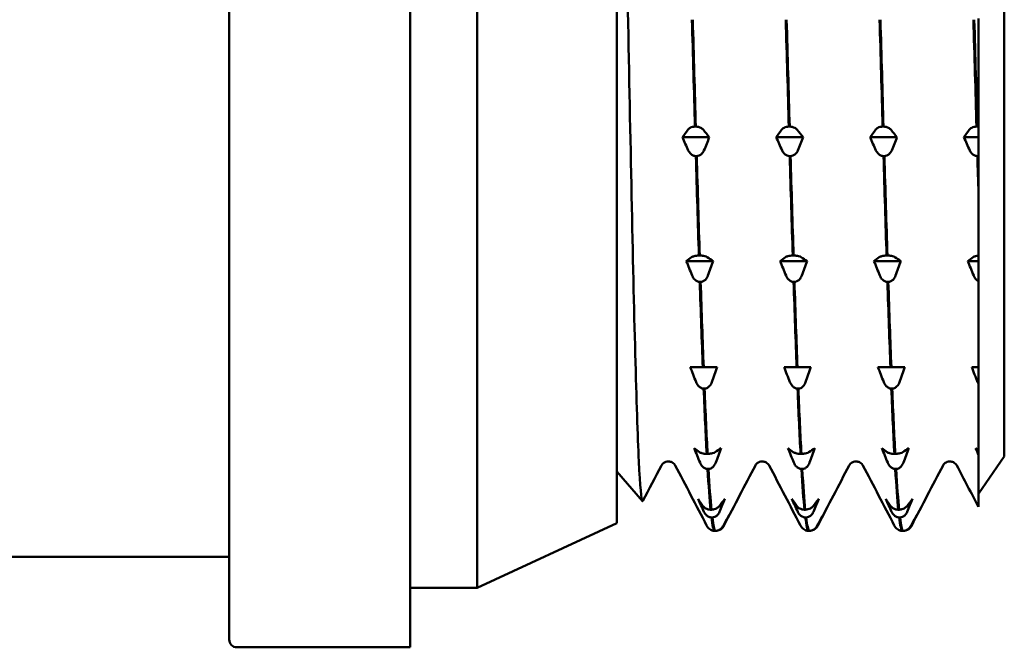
# Model space of a CAD drawing. Header units: millimetres. Extents: x 50 to 190, y 97 to 241.
# Tile 11 of 16: x 108 to 127, y 190 to 202. Entities that reach past the tile are written whole.
import ezdxf

# ---------------------------------------------------------------- set-up
doc = ezdxf.new("R2010")
doc.units = ezdxf.units.MM
doc.layers.add('Видимый контур (ГОСТ)', color=7, linetype='Continuous', lineweight=50)

msp = doc.modelspace()

# ---------------------------------------------------------------- linework, layer by layer
at = {"layer": 'Видимый контур (ГОСТ)'}
for p, q in [((115.831, 189.887), (115.831, 214.887)), ((112.331, 190.037), (112.331, 214.737)), ((117.131, 191.037), (117.131, 213.737)), ((119.831, 192.287), (119.831, 212.487)), ((127.331, 211.197), (127.331, 193.577)), ((126.831, 202.056), (126.831, 199.961)), ((121.344, 199.963), (121.361, 199.963)), ((123.16, 199.963), (123.177, 199.963)), ((124.976, 199.963), (124.993, 199.963)), ((126.792, 199.963), (126.809, 199.963)), ((126.831, 199.961), (126.831, 199.756)), ((121.622, 199.756), (121.101, 199.756)), ((123.438, 199.756), (122.917, 199.756)), ((125.254, 199.756), (124.733, 199.756)), ((126.831, 199.756), (126.549, 199.756)), ((126.831, 199.756), (126.831, 199.393)), ((121.378, 199.392), (121.361, 199.392)), ((123.194, 199.392), (123.177, 199.392)), ((125.01, 199.392), (124.993, 199.392)), ((126.826, 199.392), (126.809, 199.392)), ((126.831, 199.393), (126.831, 199.23)), ((126.831, 199.23), (126.831, 198.666)), ((126.831, 198.666), (126.831, 197.466)), ((121.42, 197.468), (121.437, 197.468)), ((123.236, 197.468), (123.253, 197.468)), ((125.052, 197.468), (125.069, 197.468)), ((126.831, 197.466), (126.831, 197.362)), ((121.697, 197.362), (121.176, 197.362)), ((123.513, 197.362), (122.992, 197.362)), ((125.329, 197.362), (124.808, 197.362)), ((126.831, 197.362), (126.624, 197.362)), ((126.831, 197.362), (126.831, 196.972)), ((121.454, 196.957), (121.437, 196.957)), ((123.27, 196.957), (123.253, 196.957)), ((125.086, 196.957), (125.069, 196.957)), ((126.831, 196.972), (126.831, 195.308)), ((121.496, 195.308), (121.513, 195.308)), ((123.312, 195.308), (123.329, 195.308)), ((125.128, 195.308), (125.145, 195.308)), ((126.831, 195.308), (126.831, 194.984)), ((126.831, 194.984), (126.831, 194.633)), ((121.529, 194.892), (121.512, 194.892)), ((123.345, 194.892), (123.328, 194.892)), ((125.161, 194.892), (125.144, 194.892)), ((126.831, 194.633), (126.831, 193.7)), ((121.571, 193.631), (121.588, 193.631)), ((123.387, 193.631), (123.404, 193.631)), ((125.203, 193.631), (125.22, 193.631)), ((126.831, 193.7), (126.831, 193.605)), ((126.831, 193.605), (126.831, 192.603)), ((127.331, 193.577), (126.831, 192.857)), ((119.831, 193.287), (120.328, 192.716)), ((121.605, 193.338), (121.588, 193.338)), ((123.421, 193.338), (123.404, 193.338)), ((125.237, 193.338), (125.22, 193.338)), ((121.647, 192.55), (121.664, 192.55)), ((123.463, 192.55), (123.48, 192.55)), ((125.279, 192.55), (125.296, 192.55)), ((119.831, 192.287), (117.131, 191.037)), ((121.681, 192.4), (121.664, 192.4)), ((123.497, 192.4), (123.48, 192.4)), ((125.313, 192.4), (125.296, 192.4)), ((121.723, 192.14), (121.74, 192.14)), ((123.539, 192.14), (123.556, 192.14)), ((125.355, 192.14), (125.372, 192.14)), ((112.331, 191.637), (107.831, 191.637)), ((115.831, 191.037), (117.131, 191.037)), ((112.481, 189.887), (115.831, 189.887))]:
    msp.add_line(p, q, dxfattribs=at)
msp.add_arc((112.481, 190.037), 0.15, 180, 270, dxfattribs=at)
for points, knots in [([(120.338, 192.72), (120.335, 192.714), (120.332, 192.712), (120.305, 192.732), (120.282, 192.994), (120.235, 193.975), (120.212, 194.681), (120.165, 196.446), (120.141, 197.485), (120.094, 199.758), (120.071, 200.969), (120.024, 203.404), (120.001, 204.604), (119.954, 206.835), (119.93, 207.847), (119.883, 209.547), (119.86, 210.223), (119.834, 210.723), (119.833, 210.757), (119.831, 210.79)], [2.277168, 2.277168, 2.277168, 2.277168, 2.325605, 2.325605, 2.702368, 2.702368, 3.076034, 3.076034, 3.446601, 3.446601, 3.814068, 3.814068, 4.178437, 4.178437, 4.539705, 4.539705, 4.897873, 4.897873, 4.925035, 4.925035, 4.925035, 4.925035]), ([(121.203, 199.9), (121.209, 199.908), (121.216, 199.915), (121.232, 199.929), (121.242, 199.935), (121.265, 199.947), (121.28, 199.953), (121.312, 199.96), (121.328, 199.962), (121.344, 199.963)], [-0.02006283, -0.02006283, -0.02006283, -0.02006283, -0.01513613, -0.01513613, -0.01053792, -0.01053792, -0.00491807, -0.00491807, 0, 0, 0, 0]), ([(121.361, 199.963), (121.37, 199.962), (121.379, 199.962), (121.396, 199.959), (121.404, 199.958), (121.43, 199.952), (121.445, 199.946), (121.479, 199.928), (121.495, 199.915), (121.507, 199.9)], [-0.0225535, -0.0225535, -0.0225535, -0.0225535, -0.019548, -0.019548, -0.01645853, -0.01645853, -0.00986146, -0.00986146, 0, 0, 0, 0]), ([(121.507, 199.9), (121.508, 199.9), (121.508, 199.9), (121.546, 199.852), (121.584, 199.804), (121.622, 199.756)], [-0.08888021, -0.08888021, -0.08888021, -0.08888021, -0.08878995, -0.08878995, -0.05756277, -0.05756277, -0.05756277, -0.05756277]), ([(123.019, 199.9), (123.025, 199.908), (123.032, 199.915), (123.048, 199.929), (123.058, 199.935), (123.081, 199.947), (123.096, 199.953), (123.128, 199.96), (123.144, 199.962), (123.16, 199.963)], [-0.02006283, -0.02006283, -0.02006283, -0.02006283, -0.01513613, -0.01513613, -0.01053792, -0.01053792, -0.00491807, -0.00491807, 0, 0, 0, 0]), ([(123.177, 199.963), (123.186, 199.962), (123.195, 199.962), (123.212, 199.959), (123.22, 199.958), (123.246, 199.952), (123.261, 199.946), (123.295, 199.928), (123.311, 199.915), (123.323, 199.9)], [-0.0225535, -0.0225535, -0.0225535, -0.0225535, -0.019548, -0.019548, -0.01645853, -0.01645853, -0.00986146, -0.00986146, 0, 0, 0, 0]), ([(123.323, 199.9), (123.324, 199.9), (123.324, 199.9), (123.362, 199.852), (123.4, 199.804), (123.438, 199.756)], [-0.08888021, -0.08888021, -0.08888021, -0.08888021, -0.08878995, -0.08878995, -0.05756277, -0.05756277, -0.05756277, -0.05756277]), ([(124.835, 199.9), (124.841, 199.908), (124.848, 199.915), (124.864, 199.929), (124.874, 199.935), (124.897, 199.947), (124.912, 199.953), (124.944, 199.96), (124.96, 199.962), (124.976, 199.963)], [-0.02006283, -0.02006283, -0.02006283, -0.02006283, -0.01513613, -0.01513613, -0.01053792, -0.01053792, -0.00491807, -0.00491807, 0, 0, 0, 0]), ([(124.993, 199.963), (125.002, 199.962), (125.011, 199.962), (125.028, 199.959), (125.036, 199.958), (125.062, 199.952), (125.077, 199.946), (125.111, 199.928), (125.127, 199.915), (125.139, 199.9)], [-0.0225535, -0.0225535, -0.0225535, -0.0225535, -0.019548, -0.019548, -0.01645853, -0.01645853, -0.00986146, -0.00986146, 0, 0, 0, 0]), ([(126.651, 199.9), (126.657, 199.908), (126.664, 199.915), (126.68, 199.929), (126.69, 199.935), (126.713, 199.947), (126.728, 199.953), (126.76, 199.96), (126.776, 199.962), (126.792, 199.963)], [-0.02006283, -0.02006283, -0.02006283, -0.02006283, -0.01513615, -0.01513615, -0.01053776, -0.01053776, -0.00491804, -0.00491804, 0, 0, 0, 0]), ([(121.215, 199.502), (121.215, 199.502), (121.215, 199.503), (121.176, 199.587), (121.138, 199.671), (121.101, 199.756)], [-0.08888022, -0.08888022, -0.08888022, -0.08888022, -0.08878965, -0.08878965, -0.05756277, -0.05756277, -0.05756277, -0.05756277]), ([(123.031, 199.502), (123.031, 199.502), (123.031, 199.503), (122.992, 199.587), (122.954, 199.671), (122.917, 199.756)], [-0.08888022, -0.08888022, -0.08888022, -0.08888022, -0.08878965, -0.08878965, -0.05756277, -0.05756277, -0.05756277, -0.05756277]), ([(124.847, 199.502), (124.847, 199.502), (124.847, 199.503), (124.808, 199.587), (124.77, 199.671), (124.733, 199.756)], [-0.08888022, -0.08888022, -0.08888022, -0.08888022, -0.08878965, -0.08878965, -0.05756277, -0.05756277, -0.05756277, -0.05756277]), ([(121.361, 199.392), (121.352, 199.393), (121.344, 199.394), (121.326, 199.398), (121.318, 199.401), (121.293, 199.412), (121.277, 199.422), (121.244, 199.453), (121.227, 199.476), (121.215, 199.502)], [-0.0225535, -0.0225535, -0.0225535, -0.0225535, -0.019548, -0.019548, -0.01645853, -0.01645853, -0.00986146, -0.00986146, 0, 0, 0, 0]), ([(121.519, 199.502), (121.514, 199.489), (121.507, 199.476), (121.49, 199.452), (121.481, 199.441), (121.457, 199.42), (121.442, 199.41), (121.41, 199.397), (121.394, 199.393), (121.378, 199.392)], [-0.02006283, -0.02006283, -0.02006283, -0.02006283, -0.01513613, -0.01513613, -0.01053792, -0.01053792, -0.00491807, -0.00491807, 0, 0, 0, 0]), ([(123.177, 199.392), (123.168, 199.393), (123.16, 199.394), (123.142, 199.398), (123.134, 199.401), (123.109, 199.412), (123.093, 199.422), (123.06, 199.453), (123.043, 199.476), (123.031, 199.502)], [-0.0225535, -0.0225535, -0.0225535, -0.0225535, -0.019548, -0.019548, -0.01645853, -0.01645853, -0.00986146, -0.00986146, 0, 0, 0, 0]), ([(123.335, 199.502), (123.33, 199.489), (123.323, 199.476), (123.306, 199.452), (123.297, 199.441), (123.273, 199.42), (123.258, 199.41), (123.226, 199.397), (123.21, 199.393), (123.194, 199.392)], [-0.02006283, -0.02006283, -0.02006283, -0.02006283, -0.01513613, -0.01513613, -0.01053792, -0.01053792, -0.00491807, -0.00491807, 0, 0, 0, 0]), ([(124.993, 199.392), (124.984, 199.393), (124.976, 199.394), (124.958, 199.398), (124.95, 199.401), (124.925, 199.412), (124.909, 199.422), (124.876, 199.453), (124.859, 199.476), (124.847, 199.502)], [-0.0225535, -0.0225535, -0.0225535, -0.0225535, -0.019548, -0.019548, -0.01645853, -0.01645853, -0.00986146, -0.00986146, 0, 0, 0, 0]), ([(125.151, 199.502), (125.146, 199.489), (125.139, 199.476), (125.122, 199.452), (125.113, 199.441), (125.089, 199.42), (125.074, 199.41), (125.042, 199.397), (125.026, 199.393), (125.01, 199.392)], [-0.02006283, -0.02006283, -0.02006283, -0.02006283, -0.01513613, -0.01513613, -0.01053792, -0.01053792, -0.00491807, -0.00491807, 0, 0, 0, 0]), ([(126.809, 199.392), (126.8, 199.393), (126.792, 199.394), (126.774, 199.398), (126.766, 199.401), (126.741, 199.412), (126.725, 199.422), (126.692, 199.453), (126.675, 199.476), (126.663, 199.502)], [-0.02255348, -0.02255348, -0.02255348, -0.02255348, -0.01954786, -0.01954786, -0.01645832, -0.01645832, -0.00986134, -0.00986134, 0, 0, 0, 0]), ([(121.279, 197.436), (121.285, 197.44), (121.291, 197.443), (121.308, 197.45), (121.317, 197.454), (121.341, 197.46), (121.356, 197.463), (121.388, 197.466), (121.404, 197.467), (121.42, 197.468)], [-0.02006283, -0.02006283, -0.02006283, -0.02006283, -0.01513613, -0.01513613, -0.01053792, -0.01053792, -0.00491807, -0.00491807, 0, 0, 0, 0]), ([(121.437, 197.468), (121.446, 197.468), (121.454, 197.467), (121.472, 197.466), (121.48, 197.465), (121.505, 197.462), (121.521, 197.459), (121.554, 197.45), (121.571, 197.443), (121.583, 197.436)], [-0.0225535, -0.0225535, -0.0225535, -0.0225535, -0.019548, -0.019548, -0.01645853, -0.01645853, -0.00986146, -0.00986146, 0, 0, 0, 0]), ([(123.095, 197.436), (123.101, 197.44), (123.107, 197.443), (123.124, 197.45), (123.133, 197.454), (123.157, 197.46), (123.172, 197.463), (123.204, 197.466), (123.22, 197.467), (123.236, 197.468)], [-0.02006283, -0.02006283, -0.02006283, -0.02006283, -0.01513613, -0.01513613, -0.01053792, -0.01053792, -0.00491807, -0.00491807, 0, 0, 0, 0]), ([(123.253, 197.468), (123.262, 197.468), (123.27, 197.467), (123.288, 197.466), (123.296, 197.465), (123.321, 197.462), (123.337, 197.459), (123.37, 197.45), (123.387, 197.443), (123.399, 197.436)], [-0.0225535, -0.0225535, -0.0225535, -0.0225535, -0.019548, -0.019548, -0.01645853, -0.01645853, -0.00986146, -0.00986146, 0, 0, 0, 0]), ([(124.911, 197.436), (124.917, 197.44), (124.923, 197.443), (124.94, 197.45), (124.949, 197.454), (124.973, 197.46), (124.988, 197.463), (125.02, 197.466), (125.036, 197.467), (125.052, 197.468)], [-0.02006283, -0.02006283, -0.02006283, -0.02006283, -0.01513613, -0.01513613, -0.01053792, -0.01053792, -0.00491807, -0.00491807, 0, 0, 0, 0]), ([(125.069, 197.468), (125.078, 197.468), (125.086, 197.467), (125.104, 197.466), (125.112, 197.465), (125.137, 197.462), (125.153, 197.459), (125.186, 197.45), (125.203, 197.443), (125.215, 197.436)], [-0.0225535, -0.0225535, -0.0225535, -0.0225535, -0.019548, -0.019548, -0.01645853, -0.01645853, -0.00986146, -0.00986146, 0, 0, 0, 0]), ([(126.727, 197.436), (126.733, 197.44), (126.739, 197.443), (126.756, 197.45), (126.765, 197.454), (126.789, 197.46), (126.804, 197.463), (126.824, 197.465), (126.828, 197.465), (126.831, 197.466)], [-0.02006283, -0.02006283, -0.02006283, -0.02006283, -0.01513615, -0.01513615, -0.01053776, -0.01053776, -0.00491804, -0.00491804, -0.00386039, -0.00386039, -0.00386039, -0.00386039]), ([(121.437, 196.957), (121.428, 196.958), (121.419, 196.959), (121.402, 196.964), (121.394, 196.967), (121.368, 196.979), (121.353, 196.991), (121.319, 197.024), (121.303, 197.05), (121.291, 197.08)], [-0.0225535, -0.0225535, -0.0225535, -0.0225535, -0.019548, -0.019548, -0.01645853, -0.01645853, -0.00986146, -0.00986146, 0, 0, 0, 0]), ([(121.595, 197.08), (121.589, 197.065), (121.582, 197.05), (121.566, 197.023), (121.557, 197.011), (121.533, 196.988), (121.518, 196.977), (121.486, 196.962), (121.47, 196.958), (121.454, 196.957)], [-0.02006283, -0.02006283, -0.02006283, -0.02006283, -0.01513613, -0.01513613, -0.01053792, -0.01053792, -0.00491807, -0.00491807, 0, 0, 0, 0]), ([(123.253, 196.957), (123.244, 196.958), (123.235, 196.959), (123.218, 196.964), (123.21, 196.967), (123.184, 196.979), (123.169, 196.991), (123.135, 197.024), (123.119, 197.05), (123.107, 197.08)], [-0.0225535, -0.0225535, -0.0225535, -0.0225535, -0.019548, -0.019548, -0.01645853, -0.01645853, -0.00986146, -0.00986146, 0, 0, 0, 0]), ([(123.411, 197.08), (123.405, 197.065), (123.398, 197.05), (123.382, 197.023), (123.373, 197.011), (123.349, 196.988), (123.334, 196.977), (123.302, 196.962), (123.286, 196.958), (123.27, 196.957)], [-0.02006283, -0.02006283, -0.02006283, -0.02006283, -0.01513613, -0.01513613, -0.01053792, -0.01053792, -0.00491807, -0.00491807, 0, 0, 0, 0]), ([(125.069, 196.957), (125.06, 196.958), (125.051, 196.959), (125.034, 196.964), (125.026, 196.967), (125, 196.979), (124.985, 196.991), (124.951, 197.024), (124.935, 197.05), (124.923, 197.08)], [-0.0225535, -0.0225535, -0.0225535, -0.0225535, -0.019548, -0.019548, -0.01645853, -0.01645853, -0.00986146, -0.00986146, 0, 0, 0, 0]), ([(125.227, 197.08), (125.221, 197.065), (125.214, 197.05), (125.198, 197.023), (125.189, 197.011), (125.165, 196.988), (125.15, 196.977), (125.118, 196.962), (125.102, 196.958), (125.086, 196.957)], [-0.02006283, -0.02006283, -0.02006283, -0.02006283, -0.01513613, -0.01513613, -0.01053792, -0.01053792, -0.00491807, -0.00491807, 0, 0, 0, 0]), ([(126.831, 196.972), (126.815, 196.98), (126.8, 196.991), (126.767, 197.024), (126.751, 197.05), (126.739, 197.08)], [-0.0160988, -0.0160988, -0.0160988, -0.0160988, -0.00986134, -0.00986134, 0, 0, 0, 0]), ([(121.355, 195.309), (121.36, 195.309), (121.367, 195.309), (121.384, 195.308), (121.393, 195.308), (121.417, 195.308), (121.432, 195.308), (121.464, 195.308), (121.479, 195.308), (121.496, 195.308)], [-0.02006283, -0.02006283, -0.02006283, -0.02006283, -0.01513613, -0.01513613, -0.01053792, -0.01053792, -0.00491807, -0.00491807, 0, 0, 0, 0]), ([(121.513, 195.308), (121.521, 195.308), (121.53, 195.308), (121.547, 195.308), (121.556, 195.308), (121.581, 195.308), (121.597, 195.308), (121.63, 195.308), (121.647, 195.309), (121.659, 195.309)], [-0.0225535, -0.0225535, -0.0225535, -0.0225535, -0.019548, -0.019548, -0.01645853, -0.01645853, -0.00986146, -0.00986146, 0, 0, 0, 0]), ([(123.171, 195.309), (123.176, 195.309), (123.183, 195.309), (123.2, 195.308), (123.209, 195.308), (123.233, 195.308), (123.248, 195.308), (123.28, 195.308), (123.295, 195.308), (123.312, 195.308)], [-0.02006283, -0.02006283, -0.02006283, -0.02006283, -0.01513613, -0.01513613, -0.01053792, -0.01053792, -0.00491807, -0.00491807, 0, 0, 0, 0]), ([(123.329, 195.308), (123.337, 195.308), (123.346, 195.308), (123.363, 195.308), (123.372, 195.308), (123.397, 195.308), (123.413, 195.308), (123.446, 195.308), (123.463, 195.309), (123.475, 195.309)], [-0.0225535, -0.0225535, -0.0225535, -0.0225535, -0.019548, -0.019548, -0.01645853, -0.01645853, -0.00986146, -0.00986146, 0, 0, 0, 0]), ([(124.987, 195.309), (124.992, 195.309), (124.999, 195.309), (125.016, 195.308), (125.025, 195.308), (125.049, 195.308), (125.064, 195.308), (125.096, 195.308), (125.111, 195.308), (125.128, 195.308)], [-0.02006283, -0.02006283, -0.02006283, -0.02006283, -0.01513613, -0.01513613, -0.01053792, -0.01053792, -0.00491807, -0.00491807, 0, 0, 0, 0]), ([(125.145, 195.308), (125.153, 195.308), (125.162, 195.308), (125.179, 195.308), (125.188, 195.308), (125.213, 195.308), (125.229, 195.308), (125.262, 195.308), (125.279, 195.309), (125.291, 195.309)], [-0.0225535, -0.0225535, -0.0225535, -0.0225535, -0.019548, -0.019548, -0.01645853, -0.01645853, -0.00986146, -0.00986146, 0, 0, 0, 0]), ([(126.803, 195.309), (126.808, 195.309), (126.815, 195.309), (126.826, 195.308), (126.828, 195.308), (126.831, 195.308)], [-0.020062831, -0.020062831, -0.020062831, -0.020062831, -0.015136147, -0.015136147, -0.013817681, -0.013817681, -0.013817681, -0.013817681]), ([(121.512, 194.892), (121.504, 194.893), (121.495, 194.894), (121.478, 194.899), (121.469, 194.902), (121.444, 194.915), (121.429, 194.927), (121.395, 194.962), (121.378, 194.988), (121.366, 195.019)], [-0.0225535, -0.0225535, -0.0225535, -0.0225535, -0.019548, -0.019548, -0.01645853, -0.01645853, -0.00986146, -0.00986146, 0, 0, 0, 0]), ([(121.67, 195.019), (121.665, 195.003), (121.658, 194.988), (121.642, 194.961), (121.632, 194.948), (121.608, 194.924), (121.593, 194.912), (121.562, 194.897), (121.546, 194.893), (121.529, 194.892)], [-0.02006283, -0.02006283, -0.02006283, -0.02006283, -0.01513613, -0.01513613, -0.01053792, -0.01053792, -0.00491807, -0.00491807, 0, 0, 0, 0]), ([(123.328, 194.892), (123.32, 194.893), (123.311, 194.894), (123.294, 194.899), (123.285, 194.902), (123.26, 194.915), (123.245, 194.927), (123.211, 194.962), (123.194, 194.988), (123.182, 195.019)], [-0.0225535, -0.0225535, -0.0225535, -0.0225535, -0.019548, -0.019548, -0.01645853, -0.01645853, -0.00986146, -0.00986146, 0, 0, 0, 0]), ([(123.486, 195.019), (123.481, 195.003), (123.474, 194.988), (123.458, 194.961), (123.448, 194.948), (123.424, 194.924), (123.409, 194.912), (123.378, 194.897), (123.362, 194.893), (123.345, 194.892)], [-0.02006283, -0.02006283, -0.02006283, -0.02006283, -0.01513613, -0.01513613, -0.01053792, -0.01053792, -0.00491807, -0.00491807, 0, 0, 0, 0]), ([(125.144, 194.892), (125.136, 194.893), (125.127, 194.894), (125.11, 194.899), (125.101, 194.902), (125.076, 194.915), (125.061, 194.927), (125.027, 194.962), (125.01, 194.988), (124.998, 195.019)], [-0.0225535, -0.0225535, -0.0225535, -0.0225535, -0.019548, -0.019548, -0.01645853, -0.01645853, -0.00986146, -0.00986146, 0, 0, 0, 0]), ([(125.302, 195.019), (125.297, 195.003), (125.29, 194.988), (125.274, 194.961), (125.264, 194.948), (125.24, 194.924), (125.225, 194.912), (125.194, 194.897), (125.178, 194.893), (125.161, 194.892)], [-0.02006283, -0.02006283, -0.02006283, -0.02006283, -0.01513613, -0.01513613, -0.01053792, -0.01053792, -0.00491807, -0.00491807, 0, 0, 0, 0]), ([(121.43, 193.664), (121.436, 193.66), (121.443, 193.656), (121.459, 193.649), (121.469, 193.645), (121.492, 193.639), (121.507, 193.636), (121.539, 193.632), (121.555, 193.631), (121.571, 193.631)], [-0.02006283, -0.02006283, -0.02006283, -0.02006283, -0.01513613, -0.01513613, -0.01053792, -0.01053792, -0.00491807, -0.00491807, 0, 0, 0, 0]), ([(121.588, 193.631), (121.597, 193.631), (121.606, 193.631), (121.623, 193.632), (121.631, 193.633), (121.657, 193.637), (121.672, 193.64), (121.706, 193.649), (121.722, 193.656), (121.734, 193.664)], [-0.0225535, -0.0225535, -0.0225535, -0.0225535, -0.019548, -0.019548, -0.01645853, -0.01645853, -0.00986146, -0.00986146, 0, 0, 0, 0]), ([(123.246, 193.664), (123.252, 193.66), (123.259, 193.656), (123.275, 193.649), (123.285, 193.645), (123.308, 193.639), (123.323, 193.636), (123.355, 193.632), (123.371, 193.631), (123.387, 193.631)], [-0.02006283, -0.02006283, -0.02006283, -0.02006283, -0.01513613, -0.01513613, -0.01053792, -0.01053792, -0.00491807, -0.00491807, 0, 0, 0, 0]), ([(123.404, 193.631), (123.413, 193.631), (123.422, 193.631), (123.439, 193.632), (123.447, 193.633), (123.473, 193.637), (123.488, 193.64), (123.522, 193.649), (123.538, 193.656), (123.55, 193.664)], [-0.0225535, -0.0225535, -0.0225535, -0.0225535, -0.019548, -0.019548, -0.01645853, -0.01645853, -0.00986146, -0.00986146, 0, 0, 0, 0]), ([(125.062, 193.664), (125.068, 193.66), (125.075, 193.656), (125.091, 193.649), (125.101, 193.645), (125.124, 193.639), (125.139, 193.636), (125.171, 193.632), (125.187, 193.631), (125.203, 193.631)], [-0.02006283, -0.02006283, -0.02006283, -0.02006283, -0.01513613, -0.01513613, -0.01053792, -0.01053792, -0.00491807, -0.00491807, 0, 0, 0, 0]), ([(125.22, 193.631), (125.229, 193.631), (125.238, 193.631), (125.255, 193.632), (125.263, 193.633), (125.289, 193.637), (125.304, 193.64), (125.338, 193.649), (125.354, 193.656), (125.366, 193.664)], [-0.0225535, -0.0225535, -0.0225535, -0.0225535, -0.019548, -0.019548, -0.01645853, -0.01645853, -0.00986146, -0.00986146, 0, 0, 0, 0]), ([(120.83, 193.482), (120.794, 193.482), (120.76, 193.468), (120.722, 193.442), (120.712, 193.431), (120.701, 193.415), (120.698, 193.41), (120.697, 193.407)], [0, 0, 0, 0, 0.02200142, 0.02200142, 0.04095138, 0.04095138, 0.05820728, 0.05820728, 0.05820728, 0.05820728]), ([(120.963, 193.407), (120.961, 193.412), (120.956, 193.423), (120.93, 193.448), (120.916, 193.458), (120.879, 193.476), (120.855, 193.482), (120.83, 193.482)], [0, 0, 0, 0, 0.02813573, 0.02813573, 0.04290996, 0.04290996, 0.05823242, 0.05823242, 0.05823242, 0.05823242]), ([(121.588, 193.338), (121.579, 193.338), (121.571, 193.34), (121.553, 193.344), (121.545, 193.348), (121.52, 193.36), (121.504, 193.371), (121.471, 193.405), (121.454, 193.43), (121.442, 193.46)], [-0.0225535, -0.0225535, -0.0225535, -0.0225535, -0.019548, -0.019548, -0.01645853, -0.01645853, -0.00986146, -0.00986146, 0, 0, 0, 0]), ([(121.746, 193.46), (121.741, 193.445), (121.734, 193.43), (121.717, 193.404), (121.708, 193.392), (121.684, 193.368), (121.669, 193.357), (121.637, 193.343), (121.621, 193.339), (121.605, 193.338)], [-0.02006283, -0.02006283, -0.02006283, -0.02006283, -0.01513613, -0.01513613, -0.01053792, -0.01053792, -0.00491807, -0.00491807, 0, 0, 0, 0]), ([(122.646, 193.482), (122.61, 193.482), (122.576, 193.468), (122.538, 193.442), (122.528, 193.431), (122.517, 193.415), (122.514, 193.41), (122.513, 193.407)], [0, 0, 0, 0, 0.02200142, 0.02200142, 0.04095138, 0.04095138, 0.05820728, 0.05820728, 0.05820728, 0.05820728]), ([(122.779, 193.407), (122.777, 193.412), (122.772, 193.423), (122.746, 193.448), (122.732, 193.458), (122.695, 193.476), (122.671, 193.482), (122.646, 193.482)], [0, 0, 0, 0, 0.02813573, 0.02813573, 0.04290996, 0.04290996, 0.05823242, 0.05823242, 0.05823242, 0.05823242]), ([(123.404, 193.338), (123.395, 193.338), (123.387, 193.34), (123.369, 193.344), (123.361, 193.348), (123.336, 193.36), (123.32, 193.371), (123.287, 193.405), (123.27, 193.43), (123.258, 193.46)], [-0.0225535, -0.0225535, -0.0225535, -0.0225535, -0.019548, -0.019548, -0.01645853, -0.01645853, -0.00986146, -0.00986146, 0, 0, 0, 0]), ([(123.562, 193.46), (123.557, 193.445), (123.55, 193.43), (123.533, 193.404), (123.524, 193.392), (123.5, 193.368), (123.485, 193.357), (123.453, 193.343), (123.437, 193.339), (123.421, 193.338)], [-0.02006283, -0.02006283, -0.02006283, -0.02006283, -0.01513613, -0.01513613, -0.01053792, -0.01053792, -0.00491807, -0.00491807, 0, 0, 0, 0]), ([(124.462, 193.482), (124.426, 193.482), (124.392, 193.468), (124.354, 193.442), (124.344, 193.431), (124.333, 193.415), (124.33, 193.41), (124.329, 193.407)], [0, 0, 0, 0, 0.02200142, 0.02200142, 0.04095138, 0.04095138, 0.05820728, 0.05820728, 0.05820728, 0.05820728]), ([(124.595, 193.407), (124.593, 193.412), (124.588, 193.423), (124.562, 193.448), (124.548, 193.458), (124.511, 193.476), (124.487, 193.482), (124.462, 193.482)], [0, 0, 0, 0, 0.02813573, 0.02813573, 0.04290996, 0.04290996, 0.05823242, 0.05823242, 0.05823242, 0.05823242]), ([(125.22, 193.338), (125.211, 193.338), (125.203, 193.34), (125.185, 193.344), (125.177, 193.348), (125.152, 193.36), (125.136, 193.371), (125.103, 193.405), (125.086, 193.43), (125.074, 193.46)], [-0.0225535, -0.0225535, -0.0225535, -0.0225535, -0.019548, -0.019548, -0.01645853, -0.01645853, -0.00986146, -0.00986146, 0, 0, 0, 0]), ([(125.378, 193.46), (125.373, 193.445), (125.366, 193.43), (125.349, 193.404), (125.34, 193.392), (125.316, 193.368), (125.301, 193.357), (125.269, 193.343), (125.253, 193.339), (125.237, 193.338)], [-0.02006283, -0.02006283, -0.02006283, -0.02006283, -0.01513613, -0.01513613, -0.01053792, -0.01053792, -0.00491807, -0.00491807, 0, 0, 0, 0]), ([(126.278, 193.482), (126.242, 193.482), (126.208, 193.468), (126.17, 193.442), (126.16, 193.431), (126.149, 193.415), (126.146, 193.41), (126.145, 193.407)], [0, 0, 0, 0, 0.02200142, 0.02200142, 0.04095138, 0.04095138, 0.05820728, 0.05820728, 0.05820728, 0.05820728]), ([(126.411, 193.407), (126.409, 193.412), (126.404, 193.423), (126.378, 193.448), (126.364, 193.458), (126.327, 193.476), (126.303, 193.482), (126.278, 193.482)], [0, 0, 0, 0, 0.02813573, 0.02813573, 0.04290996, 0.04290996, 0.05823242, 0.05823242, 0.05823242, 0.05823242]), ([(121.506, 192.614), (121.512, 192.606), (121.518, 192.598), (121.535, 192.585), (121.544, 192.578), (121.568, 192.566), (121.583, 192.56), (121.615, 192.553), (121.631, 192.551), (121.647, 192.55)], [-0.02006283, -0.02006283, -0.02006283, -0.02006283, -0.01513613, -0.01513613, -0.01053792, -0.01053792, -0.00491807, -0.00491807, 0, 0, 0, 0]), ([(121.664, 192.4), (121.655, 192.401), (121.646, 192.402), (121.629, 192.406), (121.621, 192.409), (121.595, 192.42), (121.58, 192.43), (121.546, 192.46), (121.53, 192.483), (121.518, 192.509)], [-0.0225535, -0.0225535, -0.0225535, -0.0225535, -0.019548, -0.019548, -0.01645853, -0.01645853, -0.00986146, -0.00986146, 0, 0, 0, 0]), ([(121.664, 192.55), (121.673, 192.55), (121.681, 192.551), (121.699, 192.553), (121.707, 192.555), (121.732, 192.561), (121.748, 192.567), (121.781, 192.585), (121.798, 192.598), (121.81, 192.614)], [-0.0225535, -0.0225535, -0.0225535, -0.0225535, -0.019548, -0.019548, -0.01645853, -0.01645853, -0.00986146, -0.00986146, 0, 0, 0, 0]), ([(121.822, 192.509), (121.816, 192.496), (121.809, 192.483), (121.793, 192.459), (121.784, 192.449), (121.76, 192.428), (121.745, 192.418), (121.713, 192.405), (121.697, 192.401), (121.681, 192.4)], [-0.02006283, -0.02006283, -0.02006283, -0.02006283, -0.01513613, -0.01513613, -0.01053792, -0.01053792, -0.00491807, -0.00491807, 0, 0, 0, 0]), ([(123.322, 192.614), (123.328, 192.606), (123.334, 192.598), (123.351, 192.585), (123.36, 192.578), (123.384, 192.566), (123.399, 192.56), (123.431, 192.553), (123.447, 192.551), (123.463, 192.55)], [-0.02006283, -0.02006283, -0.02006283, -0.02006283, -0.01513613, -0.01513613, -0.01053792, -0.01053792, -0.00491807, -0.00491807, 0, 0, 0, 0]), ([(123.48, 192.4), (123.471, 192.401), (123.462, 192.402), (123.445, 192.406), (123.437, 192.409), (123.411, 192.42), (123.396, 192.43), (123.362, 192.46), (123.346, 192.483), (123.334, 192.509)], [-0.0225535, -0.0225535, -0.0225535, -0.0225535, -0.019548, -0.019548, -0.01645853, -0.01645853, -0.00986146, -0.00986146, 0, 0, 0, 0]), ([(123.48, 192.55), (123.489, 192.55), (123.497, 192.551), (123.515, 192.553), (123.523, 192.555), (123.548, 192.561), (123.564, 192.567), (123.597, 192.585), (123.614, 192.598), (123.626, 192.614)], [-0.0225535, -0.0225535, -0.0225535, -0.0225535, -0.019548, -0.019548, -0.01645853, -0.01645853, -0.00986146, -0.00986146, 0, 0, 0, 0]), ([(123.638, 192.509), (123.632, 192.496), (123.625, 192.483), (123.609, 192.459), (123.6, 192.449), (123.576, 192.428), (123.561, 192.418), (123.529, 192.405), (123.513, 192.401), (123.497, 192.4)], [-0.02006283, -0.02006283, -0.02006283, -0.02006283, -0.01513613, -0.01513613, -0.01053792, -0.01053792, -0.00491807, -0.00491807, 0, 0, 0, 0]), ([(125.138, 192.614), (125.144, 192.606), (125.15, 192.598), (125.167, 192.585), (125.176, 192.578), (125.2, 192.566), (125.215, 192.56), (125.247, 192.553), (125.263, 192.551), (125.279, 192.55)], [-0.02006283, -0.02006283, -0.02006283, -0.02006283, -0.01513613, -0.01513613, -0.01053792, -0.01053792, -0.00491807, -0.00491807, 0, 0, 0, 0]), ([(125.296, 192.4), (125.287, 192.401), (125.278, 192.402), (125.261, 192.406), (125.253, 192.409), (125.227, 192.42), (125.212, 192.43), (125.178, 192.46), (125.162, 192.483), (125.15, 192.509)], [-0.0225535, -0.0225535, -0.0225535, -0.0225535, -0.019548, -0.019548, -0.01645853, -0.01645853, -0.00986146, -0.00986146, 0, 0, 0, 0]), ([(125.296, 192.55), (125.305, 192.55), (125.313, 192.551), (125.331, 192.553), (125.339, 192.555), (125.364, 192.561), (125.38, 192.567), (125.413, 192.585), (125.43, 192.598), (125.442, 192.614)], [-0.0225535, -0.0225535, -0.0225535, -0.0225535, -0.019548, -0.019548, -0.01645853, -0.01645853, -0.00986146, -0.00986146, 0, 0, 0, 0]), ([(125.454, 192.509), (125.448, 192.496), (125.441, 192.483), (125.425, 192.459), (125.416, 192.449), (125.392, 192.428), (125.377, 192.418), (125.345, 192.405), (125.329, 192.401), (125.313, 192.4)], [-0.02006283, -0.02006283, -0.02006283, -0.02006283, -0.01513613, -0.01513613, -0.01053792, -0.01053792, -0.00491807, -0.00491807, 0, 0, 0, 0]), ([(121.886, 192.23), (121.886, 192.23), (121.886, 192.23), (121.924, 192.299), (121.962, 192.368), (122, 192.437)], [-0.08888021, -0.08888021, -0.08888021, -0.08888021, -0.08878995, -0.08878995, -0.05756277, -0.05756277, -0.05756277, -0.05756277]), ([(123.702, 192.23), (123.702, 192.23), (123.702, 192.23), (123.74, 192.299), (123.778, 192.368), (123.816, 192.437)], [-0.08888021, -0.08888021, -0.08888021, -0.08888021, -0.08878995, -0.08878995, -0.05756277, -0.05756277, -0.05756277, -0.05756277]), ([(121.632, 192.171), (121.605, 192.19), (121.591, 192.21), (121.577, 192.232), (121.573, 192.238), (121.57, 192.244)], [0, 0, 0, 0, 0.02566875, 0.02566875, 0.03623879, 0.03623879, 0.03623879, 0.03623879]), ([(121.632, 192.171), (121.645, 192.162), (121.66, 192.154), (121.691, 192.144), (121.706, 192.141), (121.723, 192.14)], [-0.01027835, -0.01027835, -0.01027835, -0.01027835, -0.00491807, -0.00491807, 0, 0, 0, 0]), ([(121.74, 192.14), (121.748, 192.14), (121.757, 192.141), (121.774, 192.145), (121.783, 192.147), (121.808, 192.156), (121.824, 192.164), (121.857, 192.189), (121.874, 192.208), (121.886, 192.23)], [-0.0225535, -0.0225535, -0.0225535, -0.0225535, -0.019548, -0.019548, -0.01645853, -0.01645853, -0.00986146, -0.00986146, 0, 0, 0, 0]), ([(121.897, 192.232), (121.892, 192.221), (121.885, 192.211), (121.869, 192.191), (121.859, 192.183), (121.835, 192.165), (121.82, 192.157), (121.795, 192.149), (121.785, 192.147), (121.776, 192.145)], [-0.02006283, -0.02006283, -0.02006283, -0.02006283, -0.01513613, -0.01513613, -0.01053792, -0.01053792, -0.00491807, -0.00491807, -0.00199182, -0.00199182, -0.00199182, -0.00199182]), ([(123.448, 192.171), (123.421, 192.19), (123.407, 192.21), (123.393, 192.232), (123.389, 192.238), (123.386, 192.244)], [0, 0, 0, 0, 0.02566875, 0.02566875, 0.03623879, 0.03623879, 0.03623879, 0.03623879]), ([(123.448, 192.171), (123.461, 192.162), (123.476, 192.154), (123.507, 192.144), (123.522, 192.141), (123.539, 192.14)], [-0.01027835, -0.01027835, -0.01027835, -0.01027835, -0.00491807, -0.00491807, 0, 0, 0, 0]), ([(123.556, 192.14), (123.564, 192.14), (123.573, 192.141), (123.59, 192.145), (123.599, 192.147), (123.624, 192.156), (123.64, 192.164), (123.673, 192.189), (123.69, 192.208), (123.702, 192.23)], [-0.0225535, -0.0225535, -0.0225535, -0.0225535, -0.019548, -0.019548, -0.01645853, -0.01645853, -0.00986146, -0.00986146, 0, 0, 0, 0]), ([(123.713, 192.232), (123.708, 192.221), (123.701, 192.211), (123.685, 192.191), (123.675, 192.183), (123.651, 192.165), (123.636, 192.157), (123.611, 192.149), (123.601, 192.147), (123.592, 192.145)], [-0.02006283, -0.02006283, -0.02006283, -0.02006283, -0.01513613, -0.01513613, -0.01053792, -0.01053792, -0.00491807, -0.00491807, -0.00199182, -0.00199182, -0.00199182, -0.00199182]), ([(125.264, 192.171), (125.237, 192.19), (125.223, 192.21), (125.209, 192.232), (125.205, 192.238), (125.202, 192.244)], [0, 0, 0, 0, 0.02566875, 0.02566875, 0.03623879, 0.03623879, 0.03623879, 0.03623879]), ([(125.264, 192.171), (125.277, 192.162), (125.292, 192.154), (125.323, 192.144), (125.338, 192.141), (125.355, 192.14)], [-0.01027835, -0.01027835, -0.01027835, -0.01027835, -0.00491807, -0.00491807, 0, 0, 0, 0]), ([(125.372, 192.14), (125.38, 192.14), (125.389, 192.141), (125.406, 192.145), (125.415, 192.147), (125.44, 192.156), (125.456, 192.164), (125.489, 192.189), (125.506, 192.208), (125.518, 192.23)], [-0.0225535, -0.0225535, -0.0225535, -0.0225535, -0.019548, -0.019548, -0.01645853, -0.01645853, -0.00986146, -0.00986146, 0, 0, 0, 0]), ([(125.529, 192.232), (125.524, 192.221), (125.517, 192.211), (125.501, 192.191), (125.491, 192.183), (125.467, 192.165), (125.452, 192.157), (125.427, 192.149), (125.417, 192.147), (125.408, 192.145)], [-0.02006283, -0.02006283, -0.02006283, -0.02006283, -0.01513613, -0.01513613, -0.01053792, -0.01053792, -0.00491807, -0.00491807, -0.00199182, -0.00199182, -0.00199182, -0.00199182])]:
    msp.add_open_spline(points, degree=3, knots=knots, dxfattribs=at)
for points in [[(121.285, 202.032), (121.305, 201.335), (121.325, 200.64), (121.344, 199.963)], [(121.361, 199.963), (121.342, 200.64), (121.322, 201.335), (121.302, 202.032)], [(123.101, 202.032), (123.121, 201.335), (123.141, 200.64), (123.16, 199.963)], [(123.177, 199.963), (123.158, 200.64), (123.138, 201.335), (123.118, 202.032)], [(124.917, 202.032), (124.937, 201.335), (124.957, 200.64), (124.976, 199.963)], [(124.993, 199.963), (124.974, 200.64), (124.954, 201.335), (124.934, 202.032)], [(126.733, 202.032), (126.753, 201.335), (126.773, 200.64), (126.792, 199.963)], [(126.809, 199.963), (126.79, 200.64), (126.77, 201.335), (126.75, 202.032)], [(121.101, 199.756), (121.135, 199.804), (121.169, 199.852), (121.203, 199.9)], [(122.917, 199.756), (122.951, 199.804), (122.985, 199.852), (123.019, 199.9)], [(124.733, 199.756), (124.767, 199.804), (124.801, 199.852), (124.835, 199.9)], [(125.139, 199.9), (125.178, 199.852), (125.216, 199.804), (125.254, 199.756)], [(126.549, 199.756), (126.583, 199.804), (126.617, 199.852), (126.651, 199.9)], [(126.809, 199.963), (126.817, 199.963), (126.824, 199.962), (126.831, 199.961)], [(121.622, 199.756), (121.588, 199.671), (121.554, 199.587), (121.519, 199.502)], [(123.438, 199.756), (123.404, 199.671), (123.37, 199.587), (123.335, 199.502)], [(125.254, 199.756), (125.22, 199.671), (125.186, 199.587), (125.151, 199.502)], [(126.663, 199.502), (126.625, 199.587), (126.587, 199.671), (126.549, 199.756)], [(121.361, 199.392), (121.381, 198.725), (121.4, 198.079), (121.42, 197.468)], [(121.437, 197.468), (121.417, 198.079), (121.398, 198.725), (121.378, 199.392)], [(123.177, 199.392), (123.197, 198.725), (123.216, 198.079), (123.236, 197.468)], [(123.253, 197.468), (123.233, 198.079), (123.214, 198.725), (123.194, 199.392)], [(124.993, 199.392), (125.013, 198.725), (125.032, 198.079), (125.052, 197.468)], [(125.069, 197.468), (125.049, 198.079), (125.03, 198.725), (125.01, 199.392)], [(126.809, 199.392), (126.816, 199.147), (126.824, 198.905), (126.831, 198.666)], [(126.831, 199.393), (126.829, 199.393), (126.828, 199.392), (126.826, 199.392)], [(126.831, 199.23), (126.829, 199.284), (126.828, 199.338), (126.826, 199.392)], [(121.176, 197.362), (121.21, 197.387), (121.244, 197.411), (121.279, 197.436)], [(121.583, 197.436), (121.621, 197.411), (121.66, 197.387), (121.697, 197.362)], [(122.992, 197.362), (123.026, 197.387), (123.06, 197.411), (123.095, 197.436)], [(123.399, 197.436), (123.437, 197.411), (123.476, 197.387), (123.513, 197.362)], [(124.808, 197.362), (124.842, 197.387), (124.876, 197.411), (124.911, 197.436)], [(125.215, 197.436), (125.253, 197.411), (125.292, 197.387), (125.329, 197.362)], [(126.624, 197.362), (126.658, 197.387), (126.692, 197.411), (126.727, 197.436)], [(121.291, 197.08), (121.252, 197.173), (121.214, 197.268), (121.176, 197.362)], [(121.697, 197.362), (121.664, 197.268), (121.629, 197.173), (121.595, 197.08)], [(123.107, 197.08), (123.068, 197.173), (123.03, 197.268), (122.992, 197.362)], [(123.513, 197.362), (123.48, 197.268), (123.445, 197.173), (123.411, 197.08)], [(124.923, 197.08), (124.884, 197.173), (124.846, 197.268), (124.808, 197.362)], [(125.329, 197.362), (125.296, 197.268), (125.261, 197.173), (125.227, 197.08)], [(126.739, 197.08), (126.7, 197.173), (126.662, 197.268), (126.624, 197.362)], [(121.437, 196.957), (121.456, 196.366), (121.476, 195.812), (121.496, 195.308)], [(121.513, 195.308), (121.493, 195.812), (121.473, 196.366), (121.454, 196.957)], [(123.253, 196.957), (123.272, 196.366), (123.292, 195.812), (123.312, 195.308)], [(123.329, 195.308), (123.309, 195.812), (123.289, 196.366), (123.27, 196.957)], [(125.069, 196.957), (125.088, 196.366), (125.108, 195.812), (125.128, 195.308)], [(125.145, 195.308), (125.125, 195.812), (125.105, 196.366), (125.086, 196.957)], [(121.366, 195.019), (121.328, 195.116), (121.29, 195.213), (121.252, 195.31)], [(121.252, 195.31), (121.286, 195.31), (121.32, 195.309), (121.355, 195.309)], [(121.659, 195.309), (121.697, 195.309), (121.735, 195.31), (121.773, 195.31)], [(121.773, 195.31), (121.739, 195.213), (121.705, 195.116), (121.67, 195.019)], [(123.182, 195.019), (123.144, 195.116), (123.106, 195.213), (123.068, 195.31)], [(123.068, 195.31), (123.102, 195.31), (123.136, 195.309), (123.171, 195.309)], [(123.475, 195.309), (123.513, 195.309), (123.551, 195.31), (123.589, 195.31)], [(123.589, 195.31), (123.555, 195.213), (123.521, 195.116), (123.486, 195.019)], [(124.998, 195.019), (124.96, 195.116), (124.922, 195.213), (124.884, 195.31)], [(124.884, 195.31), (124.918, 195.31), (124.952, 195.309), (124.987, 195.309)], [(125.291, 195.309), (125.329, 195.309), (125.367, 195.31), (125.405, 195.31)], [(125.405, 195.31), (125.371, 195.213), (125.337, 195.116), (125.302, 195.019)], [(126.814, 195.019), (126.776, 195.116), (126.738, 195.213), (126.7, 195.31)], [(126.7, 195.31), (126.734, 195.31), (126.768, 195.309), (126.803, 195.309)], [(126.831, 194.984), (126.825, 194.995), (126.819, 195.007), (126.814, 195.019)], [(121.512, 194.892), (121.532, 194.417), (121.552, 193.993), (121.571, 193.631)], [(121.588, 193.631), (121.569, 193.993), (121.549, 194.417), (121.529, 194.892)], [(123.328, 194.892), (123.348, 194.417), (123.368, 193.993), (123.387, 193.631)], [(123.404, 193.631), (123.385, 193.993), (123.365, 194.417), (123.345, 194.892)], [(125.144, 194.892), (125.164, 194.417), (125.184, 193.993), (125.203, 193.631)], [(125.22, 193.631), (125.201, 193.993), (125.181, 194.417), (125.161, 194.892)], [(121.442, 193.46), (121.404, 193.553), (121.366, 193.647), (121.328, 193.741)], [(121.328, 193.741), (121.362, 193.715), (121.396, 193.69), (121.43, 193.664)], [(121.734, 193.664), (121.773, 193.69), (121.811, 193.715), (121.849, 193.741)], [(121.849, 193.741), (121.815, 193.647), (121.781, 193.553), (121.746, 193.46)], [(123.258, 193.46), (123.22, 193.553), (123.182, 193.647), (123.144, 193.741)], [(123.144, 193.741), (123.178, 193.715), (123.212, 193.69), (123.246, 193.664)], [(123.55, 193.664), (123.589, 193.69), (123.627, 193.715), (123.665, 193.741)], [(123.665, 193.741), (123.631, 193.647), (123.597, 193.553), (123.562, 193.46)], [(125.074, 193.46), (125.036, 193.553), (124.998, 193.647), (124.96, 193.741)], [(124.96, 193.741), (124.994, 193.715), (125.028, 193.69), (125.062, 193.664)], [(125.366, 193.664), (125.405, 193.69), (125.443, 193.715), (125.481, 193.741)], [(125.481, 193.741), (125.447, 193.647), (125.413, 193.553), (125.378, 193.46)], [(126.831, 193.605), (126.812, 193.65), (126.794, 193.696), (126.776, 193.741)], [(126.776, 193.741), (126.794, 193.727), (126.812, 193.713), (126.831, 193.7)], [(120.697, 193.407), (120.577, 193.178), (120.457, 192.949), (120.338, 192.72)], [(121.57, 192.244), (121.368, 192.632), (121.166, 193.02), (120.963, 193.407)], [(121.588, 193.338), (121.608, 193.01), (121.627, 192.746), (121.647, 192.55)], [(121.664, 192.55), (121.644, 192.746), (121.625, 193.01), (121.605, 193.338)], [(122.513, 193.407), (122.31, 193.02), (122.108, 192.632), (121.906, 192.244)], [(123.386, 192.244), (123.184, 192.632), (122.982, 193.02), (122.779, 193.407)], [(123.404, 193.338), (123.424, 193.01), (123.443, 192.746), (123.463, 192.55)], [(123.48, 192.55), (123.46, 192.746), (123.441, 193.01), (123.421, 193.338)], [(124.329, 193.407), (124.126, 193.02), (123.924, 192.632), (123.722, 192.244)], [(125.202, 192.244), (125, 192.632), (124.798, 193.02), (124.595, 193.407)], [(125.22, 193.338), (125.24, 193.01), (125.259, 192.746), (125.279, 192.55)], [(125.296, 192.55), (125.276, 192.746), (125.257, 193.01), (125.237, 193.338)], [(126.145, 193.407), (125.942, 193.02), (125.74, 192.632), (125.538, 192.244)], [(126.831, 192.603), (126.691, 192.871), (126.551, 193.139), (126.411, 193.407)], [(121.518, 192.509), (121.479, 192.593), (121.441, 192.677), (121.403, 192.761)], [(121.403, 192.761), (121.437, 192.712), (121.471, 192.663), (121.506, 192.614)], [(121.81, 192.614), (121.848, 192.663), (121.887, 192.712), (121.924, 192.761)], [(121.924, 192.761), (121.891, 192.677), (121.856, 192.593), (121.822, 192.509)], [(123.334, 192.509), (123.295, 192.593), (123.257, 192.677), (123.219, 192.761)], [(123.219, 192.761), (123.253, 192.712), (123.287, 192.663), (123.322, 192.614)], [(123.626, 192.614), (123.664, 192.663), (123.703, 192.712), (123.74, 192.761)], [(123.74, 192.761), (123.707, 192.677), (123.672, 192.593), (123.638, 192.509)], [(125.15, 192.509), (125.111, 192.593), (125.073, 192.677), (125.035, 192.761)], [(125.035, 192.761), (125.069, 192.712), (125.103, 192.663), (125.138, 192.614)], [(125.442, 192.614), (125.48, 192.663), (125.519, 192.712), (125.556, 192.761)], [(125.556, 192.761), (125.523, 192.677), (125.488, 192.593), (125.454, 192.509)], [(121.664, 192.4), (121.683, 192.243), (121.703, 192.156), (121.723, 192.14)], [(121.74, 192.14), (121.72, 192.156), (121.7, 192.243), (121.681, 192.4)], [(122, 192.437), (121.966, 192.369), (121.932, 192.3), (121.897, 192.232)], [(123.48, 192.4), (123.499, 192.243), (123.519, 192.156), (123.539, 192.14)], [(123.556, 192.14), (123.536, 192.156), (123.516, 192.243), (123.497, 192.4)], [(123.816, 192.437), (123.782, 192.369), (123.748, 192.3), (123.713, 192.232)], [(125.296, 192.4), (125.315, 192.243), (125.335, 192.156), (125.355, 192.14)], [(125.372, 192.14), (125.352, 192.156), (125.332, 192.243), (125.313, 192.4)], [(125.518, 192.23), (125.556, 192.299), (125.594, 192.368), (125.632, 192.437)], [(125.632, 192.437), (125.598, 192.369), (125.564, 192.3), (125.529, 192.232)], [(121.906, 192.244), (121.898, 192.23), (121.889, 192.214), (121.871, 192.194)], [(123.722, 192.244), (123.714, 192.23), (123.705, 192.214), (123.687, 192.194)], [(125.538, 192.244), (125.53, 192.23), (125.521, 192.214), (125.503, 192.194)]]:
    msp.add_open_spline(points, degree=3, dxfattribs=at)

doc.saveas('drawing.dxf')
